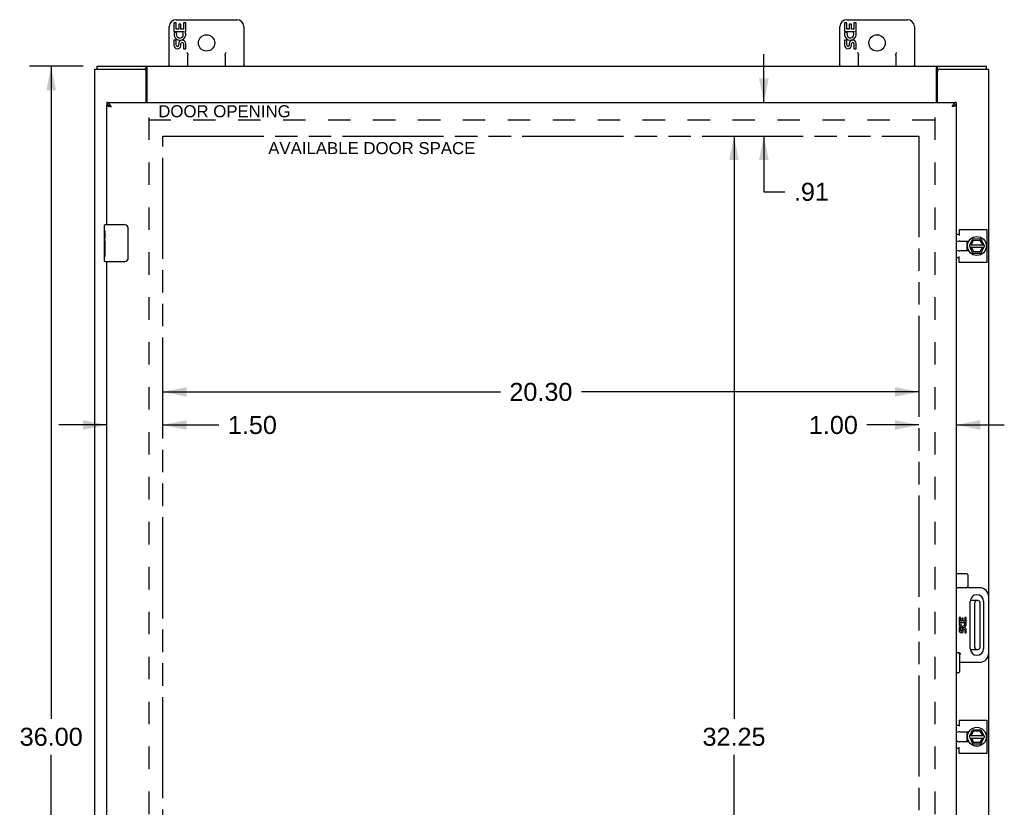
# Model space of a CAD drawing. Header units: inches. Extents: x 0 to 110, y 0 to 71.
# Tile 3 of 7: x 24 to 51, y 21 to 42. Entities that reach past the tile are written whole.
import ezdxf

# ---------------------------------------------------------------- set-up
doc = ezdxf.new("R2010")
doc.units = ezdxf.units.IN
doc.header["$LTSCALE"] = 6.032258
doc.header["$MEASUREMENT"] = 0
doc.linetypes.add('HIDDEN', pattern=[0.2, 0.1, -0.1])
doc.linetypes.add('PHANTOM', pattern=[0.8, 0.45, -0.05, 0.1, -0.05, 0.1, -0.05])
doc.layers.get('0').update_dxf_attribs({"linetype": 'CONTINUOUS'})
for name, color, linetype in [('02___PRT_ALL_AXES', 7, 'CONTINUOUS'), ('AVAILABLE_DOOR_SPACE', 7, 'CONTINUOUS'), ('DEFAULT_2', 8, 'HIDDEN'), ('DIMENSIONS', 7, 'CONTINUOUS')]:
    doc.layers.add(name, color=color, linetype=linetype)
doc.styles.get("Standard").update_dxf_attribs({"font": 'arial.ttf'})
doc.dimstyles.new('DIMSTYLE_1', dxfattribs={"dimtxt": 0.483871, "dimasz": 0.645161, "dimexe": 0.09, "dimexo": 0.07, "dimgap": 0.0375, "dimtad": 0, "dimtih": 1, "dimtoh": 1, "dimzin": 4, "dimdsep": 46, "dimtxsty": 'Standard', "dimblk": '_FILLED', "dimblk1": '_FILLED', "dimblk2": '_FILLED', "dimcen": 0.09, "dimazin": 1, "dimtfac": 1, "dimtofl": 0, "dimtmove": 0, "dimatfit": 3, "dimldrblk": '_FILLED', "dimfxl": 1, "dimtolj": 1, "dimtzin": 4, "dimarcsym": 0})

# ---------------------------------------------------------------- blocks, each defined once
blk = doc.blocks.new('_FILLED')
at = {"color": 0, "linetype": 'ByBlock'}
blk.add_solid([(0, 0), (-1, 0.2), (-1, -0.2)], dxfattribs=at)
blk = doc.blocks.new('*D6')
at = {"layer": 'DIMENSIONS', "color": 2, "linetype": 'Continuous'}
for p, q in [((26.113, 41.037), (24.671, 41.037)), ((25.252, 41.037), (25.252, 23.52)), ((25.252, 5.037), (25.252, 22.553)), ((26.113, 5.037), (24.671, 5.037))]:
    blk.add_line(p, q, dxfattribs=at)
at = {"layer": 'DIMENSIONS', "color": 2, "linetype": 'Continuous', "xscale": 0.6451612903, "yscale": 0.6451612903, "zscale": 0.6451612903}
for p, rotation in [((25.252, 41.037), 90), ((25.252, 5.037), 270)]:
    blk.add_blockref('_FILLED', p, dxfattribs=dict(at, rotation=rotation))
at = {"layer": 'DIMENSIONS', "color": 2, "linetype": 'Continuous', "insert": (25.252, 23.279), "char_height": 0.4839, "width": 1.69085, "attachment_point": 2, "line_spacing_factor": 0.9}
blk.add_mtext('36.00', dxfattribs=at)
blk = doc.blocks.new('*D10')
at = {"layer": 'DIMENSIONS', "color": 2, "linetype": 'Continuous'}
for p, q in [((44.383, 40.068), (44.383, 41.358)), ((44.383, 39.162), (44.383, 37.667)), ((44.383, 37.667), (44.947, 37.667))]:
    blk.add_line(p, q, dxfattribs=at)
at = {"layer": 'DIMENSIONS', "color": 2, "linetype": 'Continuous', "xscale": 0.6451612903, "yscale": 0.6451612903, "zscale": 0.6451612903}
for p, rotation in [((44.383, 40.068), 270), ((44.383, 39.162), 90)]:
    blk.add_blockref('_FILLED', p, dxfattribs=dict(at, rotation=rotation))
at = {"layer": 'DIMENSIONS', "color": 2, "linetype": 'Continuous', "insert": (45.189, 37.909), "char_height": 0.4839, "width": 0.93896, "attachment_point": 1, "line_spacing_factor": 0.9}
blk.add_mtext('.91', dxfattribs=at)
blk = doc.blocks.new('*D12')
at = {"layer": 'DIMENSIONS', "color": 2, "linetype": 'Continuous'}
for p, q in [((43.582, 39.162), (43.582, 23.52)), ((43.582, 6.912), (43.582, 22.553))]:
    blk.add_line(p, q, dxfattribs=at)
at = {"layer": 'DIMENSIONS', "color": 2, "linetype": 'Continuous', "xscale": 0.6451612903, "yscale": 0.6451612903, "zscale": 0.6451612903}
for p, rotation in [((43.582, 39.162), 90), ((43.582, 6.912), 270)]:
    blk.add_blockref('_FILLED', p, dxfattribs=dict(at, rotation=rotation))
at = {"layer": 'DIMENSIONS', "color": 2, "linetype": 'Continuous', "insert": (43.582, 23.279), "char_height": 0.4839, "width": 1.69085, "attachment_point": 2, "line_spacing_factor": 0.9}
blk.add_mtext('32.25', dxfattribs=at)
blk = doc.blocks.new('*D13')
at = {"layer": 'DIMENSIONS', "color": 2, "linetype": 'Continuous'}
for p, q in [((26.747, 30.826), (26.747, 31.961)), ((26.747, 31.407), (25.456, 31.407)), ((28.247, 31.407), (29.753, 31.407))]:
    blk.add_line(p, q, dxfattribs=at)
at = {"layer": 'DIMENSIONS', "color": 2, "linetype": 'Continuous', "xscale": 0.6451612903, "yscale": 0.6451612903, "zscale": 0.6451612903}
blk.add_blockref('_FILLED', (26.747, 31.407), dxfattribs=at)
at = {"layer": 'DIMENSIONS', "color": 2, "linetype": 'Continuous', "xscale": 0.6451612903, "yscale": 0.6451612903, "zscale": 0.6451612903, "rotation": 180}
blk.add_blockref('_FILLED', (28.247, 31.407), dxfattribs=at)
at = {"layer": 'DIMENSIONS', "color": 2, "linetype": 'Continuous', "insert": (29.995, 31.649), "char_height": 0.4839, "width": 1.31491, "attachment_point": 1, "line_spacing_factor": 0.9}
blk.add_mtext('1.50', dxfattribs=at)
blk = doc.blocks.new('*D14')
at = {"layer": 'DIMENSIONS', "color": 2, "linetype": 'Continuous'}
for p, q in [((48.547, 31.407), (47.148, 31.407)), ((49.547, 31.407), (50.837, 31.407))]:
    blk.add_line(p, q, dxfattribs=at)
at = {"layer": 'DIMENSIONS', "color": 2, "linetype": 'Continuous', "xscale": 0.6451612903, "yscale": 0.6451612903, "zscale": 0.6451612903}
blk.add_blockref('_FILLED', (48.547, 31.407), dxfattribs=at)
at = {"layer": 'DIMENSIONS', "color": 2, "linetype": 'Continuous', "xscale": 0.6451612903, "yscale": 0.6451612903, "zscale": 0.6451612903, "rotation": 180}
blk.add_blockref('_FILLED', (49.547, 31.407), dxfattribs=at)
at = {"layer": 'DIMENSIONS', "color": 2, "linetype": 'Continuous', "insert": (46.906, 31.649), "char_height": 0.4839, "width": 1.31491, "attachment_point": 3, "line_spacing_factor": 0.9}
blk.add_mtext('1.00', dxfattribs=at)
blk = doc.blocks.new('*D15')
at = {"layer": 'DIMENSIONS', "color": 2, "linetype": 'Continuous'}
for p, q in [((28.247, 32.295), (37.309, 32.295)), ((48.547, 32.295), (39.484, 32.295))]:
    blk.add_line(p, q, dxfattribs=at)
at = {"layer": 'DIMENSIONS', "color": 2, "linetype": 'Continuous', "xscale": 0.6451612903, "yscale": 0.6451612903, "zscale": 0.6451612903, "rotation": 180}
blk.add_blockref('_FILLED', (28.247, 32.295), dxfattribs=at)
at = {"layer": 'DIMENSIONS', "color": 2, "linetype": 'Continuous', "xscale": 0.6451612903, "yscale": 0.6451612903, "zscale": 0.6451612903}
blk.add_blockref('_FILLED', (48.547, 32.295), dxfattribs=at)
at = {"layer": 'DIMENSIONS', "color": 2, "linetype": 'Continuous', "insert": (38.397, 32.537), "char_height": 0.4839, "width": 1.69085, "attachment_point": 2, "line_spacing_factor": 0.9}
blk.add_mtext('20.30', dxfattribs=at)

msp = doc.modelspace()

# ---------------------------------------------------------------- linework, layer by layer
at = {"color": 7, "linetype": 'Continuous'}
for p, q in [((28.422, 41.037), (28.422, 42.102)), ((28.548, 42.199), (28.548, 41.968)), ((28.611, 42.199), (28.548, 42.199)), ((28.607, 42.287), (30.237, 42.287)), ((28.611, 42.031), (28.611, 42.199)), ((28.674, 42.031), (28.611, 42.031)), ((28.674, 42.167), (28.674, 42.031)), ((28.734, 42.167), (28.674, 42.167)), ((28.734, 42.031), (28.734, 42.167)), ((28.8, 42.031), (28.734, 42.031)), ((28.8, 42.199), (28.8, 42.031)), ((28.862, 42.199), (28.8, 42.199)), ((28.862, 41.968), (28.862, 42.199)), ((30.422, 42.102), (30.422, 41.037)), ((46.422, 41.037), (46.422, 42.102)), ((46.548, 42.199), (46.548, 41.968)), ((46.611, 42.199), (46.548, 42.199)), ((46.607, 42.287), (48.237, 42.287)), ((46.611, 42.031), (46.611, 42.199)), ((46.674, 42.031), (46.611, 42.031)), ((46.674, 42.167), (46.674, 42.031)), ((46.734, 42.167), (46.674, 42.167)), ((46.734, 42.031), (46.734, 42.167)), ((46.8, 42.031), (46.734, 42.031)), ((46.8, 42.199), (46.8, 42.031)), ((46.862, 42.199), (46.8, 42.199)), ((46.862, 41.968), (46.862, 42.199)), ((48.422, 42.102), (48.422, 41.037)), ((28.548, 41.968), (28.81, 41.968)), ((28.619, 41.932), (28.561, 41.957)), ((28.81, 41.968), (28.782, 41.949)), ((28.844, 41.968), (28.862, 41.968)), ((46.548, 41.968), (46.81, 41.968)), ((46.619, 41.932), (46.561, 41.957)), ((46.81, 41.968), (46.782, 41.949)), ((46.844, 41.968), (46.862, 41.968)), ((28.548, 41.738), (28.548, 41.601)), ((28.611, 41.738), (28.548, 41.738)), ((28.611, 41.601), (28.611, 41.738)), ((28.674, 41.643), (28.674, 41.601)), ((28.734, 41.581), (28.734, 41.65)), ((28.8, 41.643), (28.8, 41.507)), ((28.8, 41.507), (28.862, 41.507)), ((28.862, 41.507), (28.862, 41.643)), ((46.548, 41.738), (46.548, 41.601)), ((46.611, 41.738), (46.548, 41.738)), ((46.611, 41.601), (46.611, 41.738)), ((46.674, 41.643), (46.674, 41.601)), ((46.734, 41.581), (46.734, 41.65)), ((46.8, 41.643), (46.8, 41.507)), ((46.8, 41.507), (46.862, 41.507)), ((46.862, 41.507), (46.862, 41.643)), ((28.922, 41.037), (28.922, 41.33)), ((29.922, 41.33), (29.922, 41.037)), ((46.922, 41.037), (46.922, 41.33)), ((47.922, 41.33), (47.922, 41.037)), ((26.485, 40.962), (26.485, 41.037)), ((27.799, 40.962), (27.799, 41.037)), ((49.045, 40.962), (49.045, 41.037)), ((50.359, 40.962), (50.359, 41.037)), ((27.737, 40.962), (27.799, 40.962)), ((26.747, 40.068), (26.747, 39.993)), ((49.547, 40.068), (49.547, 39.993)), ((26.702, 36.787), (27.212, 36.787)), ((27.312, 36.687), (27.312, 35.887)), ((49.899, 36.216), (49.987, 36.386)), ((49.915, 36.246), (50.29, 36.246)), ((49.95, 36.246), (50.01, 36.363)), ((50.204, 36.392), (49.996, 36.392)), ((50.004, 36.372), (50.01, 36.363)), ((50.01, 36.363), (50.182, 36.37)), ((50.187, 36.381), (50.182, 36.37)), ((50.182, 36.37), (50.251, 36.246)), ((50.306, 36.216), (50.213, 36.386)), ((26.687, 36.171), (26.687, 36.205)), ((49.85, 36.168), (49.837, 36.165)), ((49.899, 36.207), (49.987, 36.027)), ((49.914, 36.178), (50.291, 36.178)), ((50.016, 36.056), (49.957, 36.178)), ((49.996, 36.022), (50.204, 36.022)), ((50.01, 36.046), (50.016, 36.056)), ((50.18, 36.056), (50.016, 36.056)), ((50.25, 36.178), (50.18, 36.056)), ((50.185, 36.046), (50.18, 36.056)), ((50.212, 36.027), (50.307, 36.207)), ((26.687, 35.802), (26.687, 35.941)), ((27.212, 35.787), (26.702, 35.787)), ((49.832, 27.412), (49.547, 27.412)), ((49.862, 27.382), (49.862, 27.067)), ((49.832, 27.037), (49.547, 27.037)), ((50.172, 27.037), (49.892, 27.037)), ((50.422, 25.287), (50.422, 26.787)), ((49.922, 25.404), (49.922, 26.669)), ((50.125, 26.693), (49.924, 26.693)), ((50.045, 25.441), (50.045, 26.633)), ((50.185, 25.441), (50.185, 26.633)), ((50.282, 26.669), (50.282, 25.404)), ((49.924, 25.381), (50.125, 25.381)), ((49.607, 25.287), (49.547, 25.287)), ((49.637, 25.257), (49.637, 24.779)), ((49.637, 25.037), (50.172, 25.037)), ((49.607, 24.749), (49.547, 24.749)), ((49.899, 23.041), (49.987, 23.211)), ((49.899, 23.032), (49.987, 22.852)), ((49.914, 23.003), (50.291, 23.003)), ((49.915, 23.071), (50.29, 23.071)), ((49.95, 23.071), (50.01, 23.188)), ((50.016, 22.881), (49.957, 23.003)), ((50.204, 23.217), (49.996, 23.217)), ((50.004, 23.197), (50.01, 23.188)), ((50.01, 23.188), (50.182, 23.195)), ((50.25, 23.003), (50.18, 22.881)), ((50.187, 23.206), (50.182, 23.195)), ((50.182, 23.195), (50.251, 23.071)), ((50.212, 22.852), (50.307, 23.032)), ((50.306, 23.041), (50.213, 23.211)), ((49.85, 22.993), (49.837, 22.99)), ((49.996, 22.847), (50.204, 22.847)), ((50.01, 22.871), (50.016, 22.881)), ((50.18, 22.881), (50.016, 22.881)), ((50.185, 22.871), (50.18, 22.881))]:
    msp.add_line(p, q, dxfattribs=at)
at = {"color": 3, "linetype": 'Continuous'}
for p, q in [((26.485, 41.037), (50.359, 41.037)), ((27.824, 40.068), (27.824, 41.006)), ((49.02, 40.068), (49.02, 41.006)), ((26.422, 5.112), (26.422, 40.962)), ((26.422, 40.962), (27.737, 40.962)), ((27.797, 40.068), (27.797, 40.902)), ((49.047, 40.068), (49.047, 40.902)), ((49.107, 40.962), (50.422, 40.962)), ((50.422, 26.787), (50.422, 40.962)), ((26.747, 40.068), (49.547, 40.068)), ((26.747, 36.787), (26.747, 39.993)), ((26.804, 39.965), (26.81, 39.964)), ((26.81, 39.964), (26.815, 39.962)), ((26.815, 39.962), (26.82, 39.961)), ((26.82, 39.961), (26.826, 39.96)), ((26.826, 39.96), (26.834, 39.958)), ((26.834, 39.958), (26.843, 39.956)), ((26.843, 39.956), (26.864, 39.951)), ((26.85, 39.973), (26.846, 39.979)), ((26.854, 39.967), (26.85, 39.973)), ((26.86, 39.957), (26.854, 39.967)), ((26.864, 39.951), (26.86, 39.957)), ((49.438, 39.964), (49.43, 39.951)), ((49.442, 39.954), (49.43, 39.951)), ((49.442, 39.97), (49.438, 39.964)), ((49.45, 39.956), (49.442, 39.954)), ((49.459, 39.958), (49.45, 39.956)), ((49.465, 39.959), (49.459, 39.958)), ((49.47, 39.96), (49.465, 39.959)), ((49.476, 39.962), (49.47, 39.96)), ((49.481, 39.963), (49.476, 39.962)), ((49.486, 39.965), (49.481, 39.963)), ((49.492, 39.966), (49.486, 39.965)), ((49.497, 39.967), (49.492, 39.966)), ((49.547, 39.993), (49.547, 6.08)), ((49.547, 36.525), (49.628, 36.525)), ((49.628, 36.658), (49.628, 36.494)), ((49.628, 36.658), (50.365, 36.658)), ((50.365, 36.658), (50.365, 35.765)), ((26.747, 10.286), (26.747, 35.787)), ((49.628, 35.898), (49.547, 35.898)), ((49.628, 35.765), (49.628, 35.929)), ((50.365, 35.765), (49.628, 35.765)), ((50.422, 5.112), (50.422, 25.287)), ((49.547, 23.35), (49.628, 23.35)), ((49.628, 23.483), (50.365, 23.483)), ((49.628, 23.483), (49.628, 23.319)), ((50.365, 23.483), (50.365, 22.59)), ((49.628, 22.59), (49.628, 22.754)), ((49.628, 22.723), (49.547, 22.723)), ((50.365, 22.59), (49.628, 22.59))]:
    msp.add_line(p, q, dxfattribs=at)
at = {"color": 7, "linetype": 'Continuous'}
for points in [[(28.897, 41.402), (28.899, 41.398), (28.901, 41.393), (28.903, 41.389), (28.905, 41.385), (28.907, 41.381), (28.909, 41.377), (28.911, 41.373), (28.913, 41.368), (28.915, 41.364), (28.916, 41.36), (28.918, 41.355), (28.919, 41.351), (28.92, 41.346), (28.921, 41.341), (28.921, 41.336), (28.922, 41.33)], [(29.922, 41.33), (29.922, 41.336), (29.923, 41.343), (29.924, 41.35), (29.926, 41.357), (29.929, 41.364), (29.932, 41.371), (29.935, 41.378), (29.939, 41.386), (29.943, 41.394), (29.947, 41.402)], [(46.897, 41.402), (46.899, 41.398), (46.901, 41.393), (46.903, 41.389), (46.905, 41.385), (46.907, 41.381), (46.909, 41.377), (46.911, 41.373), (46.913, 41.368), (46.915, 41.364), (46.916, 41.36), (46.918, 41.355), (46.919, 41.351), (46.92, 41.346), (46.921, 41.341), (46.921, 41.336), (46.922, 41.33)], [(47.922, 41.33), (47.922, 41.336), (47.923, 41.343), (47.924, 41.35), (47.926, 41.357), (47.929, 41.364), (47.932, 41.371), (47.935, 41.378), (47.939, 41.386), (47.943, 41.394), (47.947, 41.402)], [(27.81, 40.955), (27.808, 40.957), (27.806, 40.958), (27.805, 40.959), (27.804, 40.96), (27.803, 40.96), (27.802, 40.961), (27.801, 40.961), (27.8, 40.962), (27.799, 40.962)], [(27.824, 40.951), (27.823, 40.95), (27.822, 40.95), (27.821, 40.95), (27.82, 40.95), (27.818, 40.95), (27.817, 40.95), (27.816, 40.951), (27.814, 40.952), (27.813, 40.952), (27.812, 40.953), (27.811, 40.954), (27.81, 40.955)], [(49.02, 40.951), (49.021, 40.95), (49.022, 40.95), (49.023, 40.95), (49.024, 40.95), (49.025, 40.95), (49.026, 40.95), (49.028, 40.951), (49.029, 40.952), (49.03, 40.952), (49.031, 40.953), (49.032, 40.954), (49.034, 40.955), (49.036, 40.957)], [(49.036, 40.957), (49.037, 40.958), (49.038, 40.959), (49.039, 40.96), (49.04, 40.96), (49.042, 40.961), (49.043, 40.961), (49.044, 40.962), (49.045, 40.962)], [(26.822, 39.973), (26.821, 39.974), (26.819, 39.975), (26.817, 39.975), (26.815, 39.976), (26.813, 39.977), (26.811, 39.978), (26.809, 39.979), (26.807, 39.98), (26.805, 39.981), (26.803, 39.981), (26.801, 39.982), (26.799, 39.983), (26.797, 39.984), (26.795, 39.984), (26.793, 39.985), (26.791, 39.986), (26.789, 39.986), (26.787, 39.987), (26.785, 39.988), (26.783, 39.988), (26.781, 39.989), (26.779, 39.989), (26.777, 39.99), (26.775, 39.99), (26.773, 39.99), (26.771, 39.991), (26.769, 39.991), (26.767, 39.991), (26.765, 39.992), (26.763, 39.992), (26.761, 39.992), (26.759, 39.992), (26.757, 39.993), (26.755, 39.993), (26.753, 39.993), (26.751, 39.993), (26.749, 39.993), (26.747, 39.993)], [(49.547, 39.993), (49.545, 39.993), (49.543, 39.993), (49.541, 39.993), (49.539, 39.993), (49.537, 39.993), (49.535, 39.992), (49.533, 39.992), (49.531, 39.992), (49.529, 39.992), (49.527, 39.991), (49.525, 39.991), (49.522, 39.991), (49.52, 39.99), (49.518, 39.99), (49.516, 39.99), (49.514, 39.989), (49.512, 39.989), (49.51, 39.988), (49.508, 39.988), (49.506, 39.987), (49.504, 39.986), (49.502, 39.986), (49.5, 39.985), (49.498, 39.984), (49.496, 39.984), (49.494, 39.983), (49.492, 39.982), (49.49, 39.981), (49.488, 39.981), (49.486, 39.98), (49.484, 39.979), (49.482, 39.978), (49.48, 39.977), (49.478, 39.976), (49.476, 39.975), (49.474, 39.975), (49.472, 39.974), (49.472, 39.973)], [(27.305, 36.723), (27.307, 36.717), (27.309, 36.711), (27.31, 36.705), (27.311, 36.699), (27.311, 36.693), (27.312, 36.687)], [(49.846, 36.167), (49.848, 36.157), (49.852, 36.139), (49.858, 36.121)], [(49.858, 36.121), (49.864, 36.104), (49.872, 36.087), (49.877, 36.079)], [(27.312, 35.887), (27.311, 35.88), (27.311, 35.874), (27.31, 35.868), (27.309, 35.862), (27.307, 35.856), (27.305, 35.851)], [(49.667, 25.257), (49.66, 25.263), (49.654, 25.269), (49.647, 25.274), (49.64, 25.279), (49.634, 25.282), (49.627, 25.285), (49.621, 25.286), (49.615, 25.287)], [(49.846, 22.992), (49.848, 22.982), (49.852, 22.964), (49.858, 22.946)], [(49.858, 22.946), (49.864, 22.929), (49.872, 22.912), (49.877, 22.904)]]:
    msp.add_lwpolyline(points, dxfattribs=at)
at = {"color": 3, "linetype": 'Continuous'}
for points in [[(27.817, 41.016), (27.814, 41.021), (27.813, 41.023), (27.812, 41.025), (27.811, 41.027), (27.81, 41.028), (27.809, 41.03), (27.807, 41.032), (27.806, 41.033), (27.805, 41.034), (27.804, 41.035), (27.802, 41.036), (27.801, 41.036), (27.8, 41.036), (27.799, 41.037), (27.799, 41.037)], [(27.824, 41.006), (27.823, 41.007), (27.821, 41.009), (27.82, 41.01), (27.819, 41.012), (27.818, 41.014), (27.817, 41.016)], [(49.02, 41.006), (49.021, 41.007), (49.022, 41.009), (49.023, 41.01), (49.024, 41.012), (49.026, 41.014), (49.027, 41.016), (49.029, 41.021)], [(49.029, 41.021), (49.03, 41.023), (49.031, 41.025), (49.033, 41.027), (49.034, 41.028), (49.035, 41.03), (49.036, 41.032), (49.037, 41.033), (49.039, 41.034), (49.04, 41.035), (49.041, 41.036), (49.042, 41.036), (49.043, 41.036), (49.044, 41.037), (49.045, 41.037)], [(26.846, 39.979), (26.844, 39.982), (26.842, 39.985), (26.839, 39.988), (26.837, 39.991), (26.835, 39.994), (26.833, 39.997), (26.831, 40), (26.829, 40.003), (26.827, 40.006), (26.825, 40.009), (26.823, 40.011), (26.821, 40.014), (26.819, 40.017), (26.817, 40.019), (26.815, 40.022), (26.813, 40.024), (26.811, 40.027), (26.809, 40.029), (26.807, 40.031), (26.805, 40.034), (26.803, 40.036), (26.801, 40.038), (26.799, 40.04), (26.797, 40.042), (26.795, 40.044), (26.793, 40.046), (26.791, 40.048), (26.789, 40.05), (26.787, 40.051), (26.785, 40.053), (26.783, 40.054), (26.781, 40.056), (26.779, 40.057), (26.777, 40.058), (26.775, 40.06), (26.773, 40.061), (26.771, 40.062), (26.769, 40.063), (26.767, 40.064), (26.765, 40.065), (26.763, 40.065), (26.761, 40.066), (26.759, 40.066), (26.757, 40.067), (26.755, 40.067), (26.753, 40.068), (26.751, 40.068), (26.749, 40.068), (26.747, 40.068)], [(26.747, 39.993), (26.747, 39.992), (26.747, 39.992), (26.747, 39.991), (26.747, 39.99), (26.748, 39.99), (26.748, 39.989), (26.749, 39.988), (26.749, 39.988), (26.75, 39.987), (26.75, 39.986), (26.751, 39.986), (26.752, 39.985), (26.753, 39.984), (26.754, 39.983), (26.755, 39.983), (26.756, 39.982), (26.757, 39.981), (26.759, 39.981), (26.76, 39.98), (26.761, 39.979), (26.763, 39.979), (26.764, 39.978), (26.766, 39.977), (26.768, 39.977), (26.769, 39.976), (26.771, 39.975), (26.773, 39.975), (26.775, 39.974), (26.777, 39.973), (26.779, 39.973), (26.781, 39.972), (26.783, 39.971), (26.785, 39.971), (26.787, 39.97), (26.79, 39.969), (26.792, 39.969), (26.794, 39.968), (26.797, 39.967), (26.799, 39.967), (26.804, 39.965)], [(49.547, 40.068), (49.545, 40.068), (49.543, 40.068), (49.541, 40.068), (49.539, 40.067), (49.537, 40.067), (49.535, 40.066), (49.533, 40.066), (49.531, 40.065), (49.529, 40.065), (49.527, 40.064), (49.525, 40.063), (49.522, 40.062), (49.52, 40.061), (49.518, 40.06), (49.516, 40.058), (49.514, 40.057), (49.512, 40.056), (49.51, 40.054), (49.508, 40.053), (49.506, 40.051), (49.504, 40.05), (49.502, 40.048), (49.5, 40.046), (49.498, 40.044), (49.496, 40.042), (49.494, 40.04), (49.492, 40.038), (49.49, 40.036), (49.488, 40.034), (49.486, 40.031), (49.484, 40.029), (49.482, 40.027), (49.48, 40.024), (49.478, 40.022), (49.476, 40.019), (49.474, 40.017), (49.472, 40.014), (49.47, 40.011), (49.468, 40.009), (49.466, 40.006), (49.464, 40.003), (49.462, 40), (49.46, 39.997), (49.458, 39.994), (49.456, 39.991), (49.454, 39.988), (49.452, 39.985), (49.45, 39.982), (49.448, 39.979), (49.446, 39.976), (49.442, 39.97)], [(49.547, 39.993), (49.547, 39.992), (49.547, 39.992), (49.546, 39.991), (49.546, 39.99), (49.546, 39.99), (49.545, 39.989), (49.545, 39.988), (49.544, 39.988), (49.544, 39.987), (49.543, 39.986), (49.542, 39.986), (49.541, 39.985), (49.54, 39.984), (49.539, 39.983), (49.538, 39.983), (49.537, 39.982), (49.536, 39.981), (49.535, 39.981), (49.533, 39.98), (49.532, 39.979), (49.531, 39.979), (49.529, 39.978), (49.527, 39.977), (49.526, 39.977), (49.524, 39.976), (49.522, 39.975), (49.52, 39.975), (49.518, 39.974), (49.517, 39.973), (49.515, 39.973), (49.512, 39.972), (49.51, 39.971), (49.508, 39.971), (49.506, 39.97), (49.504, 39.969), (49.501, 39.969), (49.499, 39.968), (49.497, 39.967)]]:
    msp.add_lwpolyline(points, dxfattribs=at)
at = {"color": 7, "linetype": 'Continuous'}
for centre, radius in [((29.422, 41.662), 0.219), ((47.422, 41.662), 0.219), ((50.1, 36.212), 0.254), ((50.1, 23.037), 0.254)]:
    msp.add_circle(centre, radius, dxfattribs=at)
for centre, radius, start, end in [((28.607, 42.102), 0.185, 90, 180), ((30.237, 42.102), 0.185, 0, 90), ((46.607, 42.102), 0.185, 90, 180), ((48.237, 42.102), 0.185, 0, 90), ((28.705, 41.895), 0.157, 156.5966, 341.8791), ((28.705, 41.895), 0.0943, 156.5966, 35.1122), ((28.705, 41.895), 0.157, 25.737, 27.8532), ((28.709, 41.895), 0.154, 341.4199, 26.1963), ((46.705, 41.895), 0.157, 156.5966, 341.8791), ((46.705, 41.895), 0.0943, 156.5966, 35.1122), ((46.705, 41.895), 0.157, 25.737, 27.8532), ((46.709, 41.895), 0.154, 341.4199, 26.1963), ((28.642, 41.601), 0.0943, 179.9911, 347.4338), ((28.642, 41.601), 0.0314, 180, 0.0485), ((28.768, 41.643), 0.0943, 0, 180), ((28.769, 41.638), 0.0362, 83.4285, 161.7628), ((28.768, 41.643), 0.0314, 0, 81.2295), ((46.642, 41.601), 0.0943, 179.9911, 347.4338), ((46.642, 41.601), 0.0314, 180, 0.0485), ((46.768, 41.643), 0.0943, 0, 180), ((46.769, 41.638), 0.0362, 83.4285, 161.7628), ((46.768, 41.643), 0.0314, 0, 81.2295), ((28.447, 41.062), 0.025, 180, 270), ((28.897, 41.062), 0.025, 270, 360), ((29.947, 41.062), 0.025, 180, 270), ((30.397, 41.062), 0.025, 270, 360), ((46.447, 41.062), 0.025, 180, 270), ((46.897, 41.062), 0.025, 270, 360), ((47.947, 41.062), 0.025, 180, 270), ((48.397, 41.062), 0.025, 270, 360), ((26.702, 36.772), 0.015, 90, 180), ((27.212, 36.687), 0.1, 21.1999, 90), ((50.1, 36.212), 0.266, 150.0137, 190), ((49.908, 36.211), 0.01, 152.7647, 205.9948), ((49.996, 36.382), 0.01, 90, 152.7647), ((50.204, 36.382), 0.01, 28.8968, 90), ((50.298, 36.211), 0.01, 332.3947, 28.8968), ((50.1, 36.212), 0.266, 356.1514, 3.5482), ((49.996, 36.032), 0.01, 205.9948, 270), ((50.204, 36.032), 0.01, 270, 332.3947), ((26.702, 35.802), 0.015, 180, 270), ((27.212, 35.887), 0.1, 270, 338.7946), ((49.832, 27.382), 0.03, 0, 90), ((49.832, 27.067), 0.03, 270, 360), ((49.892, 27.067), 0.03, 180, 270), ((50.172, 26.787), 0.25, 0, 90), ((50.102, 26.669), 0.18, 0, 180), ((50.105, 26.633), 0.06, 90, 180), ((50.125, 26.633), 0.06, 0, 90), ((50.102, 25.404), 0.18, 180, 360), ((50.105, 25.441), 0.06, 180, 270), ((50.125, 25.441), 0.06, 270, 360), ((49.607, 25.257), 0.03, 0, 90), ((50.172, 25.287), 0.25, 270, 360), ((49.607, 24.779), 0.03, 270, 360), ((50.1, 23.037), 0.266, 150.0137, 190), ((49.908, 23.036), 0.01, 152.7647, 205.9948), ((49.996, 23.207), 0.01, 90, 152.7647), ((50.204, 23.207), 0.01, 28.8968, 90), ((50.298, 23.036), 0.01, 332.3947, 28.8968), ((50.1, 23.037), 0.266, 356.1514, 3.5482), ((49.996, 22.857), 0.01, 205.9948, 270), ((50.204, 22.857), 0.01, 270, 332.3947)]:
    msp.add_arc(centre, radius, start, end, dxfattribs=at)
at = {"color": 3, "linetype": 'Continuous'}
for centre, start, end in [((27.737, 40.902), 0, 90), ((49.107, 40.902), 90, 180)]:
    msp.add_arc(centre, 0.06, start, end, dxfattribs=at)
at = {"layer": '02___PRT_ALL_AXES', "color": 7, "linetype": 'Continuous'}
for p, q in [((26.687, 36.628), (26.687, 36.772)), ((26.687, 36.372), (26.687, 36.625)), ((26.696, 36.57), (26.687, 36.57)), ((26.697, 36.402), (26.697, 36.559)), ((26.687, 36.402), (26.697, 36.402)), ((26.687, 35.802), (26.687, 36.369)), ((26.689, 36.339), (26.687, 36.339)), ((26.697, 36.218), (26.697, 36.271)), ((49.834, 36.345), (49.834, 36.228)), ((26.687, 36.207), (26.696, 36.207)), ((26.687, 36.171), (26.697, 36.171)), ((26.687, 36.108), (26.697, 36.108)), ((26.697, 35.941), (26.697, 36.171)), ((49.834, 36.196), (49.834, 36.079)), ((26.687, 35.941), (26.697, 35.941)), ((49.663, 26.243), (49.626, 26.243)), ((49.626, 26.243), (49.626, 26.105)), ((49.663, 26.143), (49.663, 26.243)), ((49.737, 26.224), (49.701, 26.224)), ((49.701, 26.224), (49.701, 26.143)), ((49.737, 26.143), (49.737, 26.224)), ((49.813, 26.243), (49.776, 26.243)), ((49.776, 26.243), (49.776, 26.143)), ((49.813, 26.105), (49.813, 26.243)), ((49.626, 26.105), (49.782, 26.105)), ((49.663, 25.968), (49.626, 25.968)), ((49.626, 25.968), (49.626, 25.886)), ((49.668, 26.084), (49.633, 26.099)), ((49.701, 26.143), (49.663, 26.143)), ((49.663, 25.886), (49.663, 25.968)), ((49.701, 25.912), (49.701, 25.886)), ((49.776, 26.143), (49.737, 26.143)), ((49.737, 25.874), (49.737, 25.912)), ((49.782, 26.105), (49.766, 26.094)), ((49.776, 25.912), (49.776, 25.83)), ((49.802, 26.105), (49.813, 26.105)), ((49.813, 25.83), (49.813, 25.912)), ((49.776, 25.83), (49.813, 25.83)), ((49.834, 23.17), (49.834, 23.053)), ((49.834, 23.021), (49.834, 22.904))]:
    msp.add_line(p, q, dxfattribs=at)
at = {"layer": '02___PRT_ALL_AXES', "color": 3, "linetype": 'Continuous'}
for p, q in [((49.641, 36.345), (49.884, 36.345)), ((49.884, 36.079), (49.641, 36.079)), ((49.641, 23.17), (49.884, 23.17)), ((49.884, 22.904), (49.641, 22.904))]:
    msp.add_line(p, q, dxfattribs=at)
at = {"layer": '02___PRT_ALL_AXES', "color": 7, "linetype": 'Continuous'}
for points in [[(26.687, 36.628), (26.687, 36.624), (26.687, 36.62), (26.688, 36.615), (26.689, 36.609), (26.691, 36.602), (26.692, 36.594), (26.694, 36.586), (26.695, 36.577), (26.696, 36.568), (26.697, 36.559)], [(26.687, 36.372), (26.687, 36.365), (26.687, 36.357), (26.688, 36.349), (26.689, 36.34), (26.691, 36.331), (26.692, 36.322), (26.693, 36.313), (26.694, 36.304), (26.695, 36.295), (26.696, 36.287), (26.696, 36.279), (26.697, 36.271)], [(26.697, 36.218), (26.696, 36.212), (26.696, 36.206), (26.695, 36.2), (26.695, 36.194), (26.694, 36.188), (26.694, 36.182)]]:
    msp.add_lwpolyline(points, dxfattribs=at)
at = {"layer": '02___PRT_ALL_AXES', "color": 3, "linetype": 'Continuous'}
for centre, start, end in [((49.641, 36.212), 90, 135.2119), ((49.641, 36.212), 224.7881, 270), ((49.641, 23.037), 90, 135.2119), ((49.641, 23.037), 224.7881, 270)]:
    msp.add_arc(centre, 0.133, start, end, dxfattribs=at)
at = {"layer": '02___PRT_ALL_AXES', "color": 7, "linetype": 'Continuous'}
for centre, radius, start, end in [((50.1, 36.212), 0.281, 151.7622, 160.7964), ((50.1, 36.212), 0.281, 199.2036, 208.2378), ((49.72, 26.062), 0.0938, 156.5986, 341.8669), ((49.72, 26.062), 0.0563, 156.5986, 35.1084), ((49.757, 25.912), 0.0563, 0.4502, 180.0538), ((49.756, 25.912), 0.0194, 359.9714, 180.0286), ((49.72, 26.062), 0.0938, 25.744, 27.8506), ((49.722, 26.062), 0.092, 341.4075, 26.2035), ((49.682, 25.886), 0.0563, 180.0244, 347.4828), ((49.682, 25.886), 0.0187, 180, 0.0538), ((50.1, 23.037), 0.281, 151.7622, 160.7964), ((50.1, 23.037), 0.281, 199.2036, 208.2378)]:
    msp.add_arc(centre, radius, start, end, dxfattribs=at)
msp.add_ellipse((26.887, 36.205), major_axis=(0.2, 0), ratio=0.432808, start_param=-3.141593, end_param=-2.879776, dxfattribs=at)
at = {"layer": 'AVAILABLE_DOOR_SPACE', "color": 4, "linetype": 'PHANTOM'}
for p, q in [((28.247, 6.912), (28.247, 39.162)), ((28.247, 39.162), (48.547, 39.162)), ((48.547, 39.162), (48.547, 6.912))]:
    msp.add_line(p, q, dxfattribs=at)
at = {"layer": 'DEFAULT_2', "color": 8, "linetype": 'HIDDEN'}
for p, q in [((27.872, 39.662), (27.872, 6.412)), ((48.972, 39.662), (48.972, 6.412)), ((48.97, 39.587), (27.874, 39.587))]:
    msp.add_line(p, q, dxfattribs=at)

# ---------------------------------------------------------------- texts
at = {"layer": 'DIMENSIONS', "color": 2, "linetype": 'Continuous', "char_height": 0.32258, "attachment_point": 2, "line_spacing_factor": 0.9}
for s, insert, width in [('DOOR OPENING', (29.903, 39.99), 3.54959), ('AVAILABLE DOOR SPACE', (33.858, 39), 5.54863)]:
    msp.add_mtext(s, dxfattribs=dict(at, insert=insert, width=width))

# ---------------------------------------------------------------- dimensions: what is measured, and where the dimension line sits
at = {"layer": 'DIMENSIONS', "color": 2, "linetype": 'Continuous'}
for base, p1, p2, angle, picture, middle in [((44.383, 40.068), (48.547, 39.162), (49.547, 40.068), 90, '*D10', (45.626, 37.665)), ((25.252, 5.037), (26.183, 41.037), (26.183, 5.037), 270, '*D6', (25.251, 23.034)), ((43.582, 6.912), (48.547, 39.162), (48.547, 6.912), 270, '*D12', (43.583, 23.034)), ((26.747, 31.407), (28.247, 6.912), (26.747, 30.756), 180, '*D13', (30.673, 31.404))]:
    dim = msp.add_linear_dim(base=base, p1=p1, p2=p2, angle=angle, dimstyle='DIMSTYLE_1', dxfattribs=at)
    dim.commit()
    dim.dimension.update_dxf_attribs({"geometry": picture, "text_midpoint": middle, "dimtype": 160})
for base, p1, p2, picture, middle in [((49.547, 31.407), (48.547, 39.162), (49.547, 39.993), '*D14', (46.27, 31.404)), ((48.547, 32.295), (28.247, 6.912), (48.547, 6.912), '*D15', (38.39, 32.292))]:
    dim = msp.add_linear_dim(base=base, p1=p1, p2=p2, dimstyle='DIMSTYLE_1', dxfattribs=at)
    dim.commit()
    dim.dimension.update_dxf_attribs({"geometry": picture, "text_midpoint": middle, "dimtype": 160})

doc.saveas('drawing.dxf')
